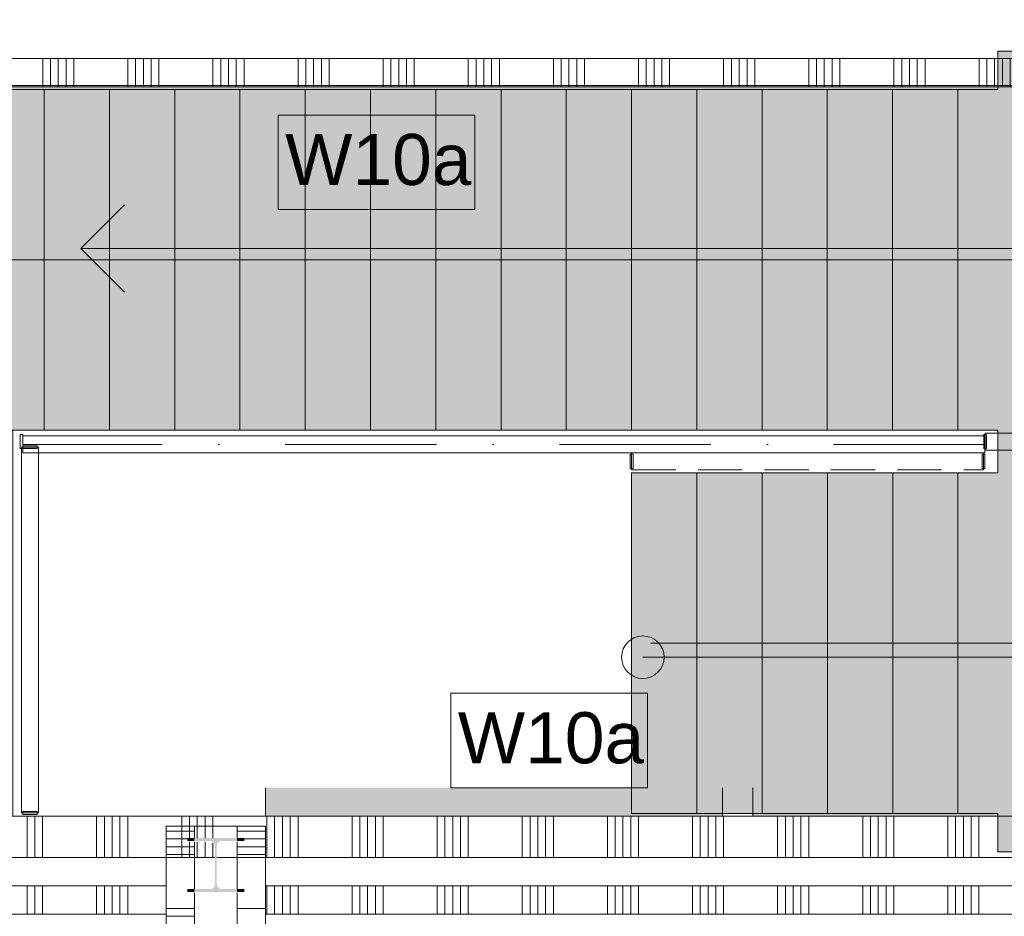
# Model space of a CAD drawing. Header units: millimetres. Extents: x -409 to 257590, y -7786 to 67330.
# Tile 200 of 210: x 166949 to 170419, y 21082 to 24241. Entities that reach past the tile are written whole.
import ezdxf

# ---------------------------------------------------------------- set-up
doc = ezdxf.new("R2010")
doc.units = ezdxf.units.MM
doc.header["$MEASUREMENT"] = 0
doc.linetypes.add('B0605', pattern=[966.67, 533.33, -233.336667, 0.003333, -200])
doc.linetypes.add('B0701', pattern=[234.119993, 155.999994, -78.119999])
for name, color, linetype in [('22 NC Binnenwanden', 7, 'Continuous'), ('22 NC Binnenwanden Doorsnede-arcering', 7, 'Continuous'), ('24 Trappen', 7, 'Continuous'), ('34 Balustrades', 7, 'Continuous'), ('Info Wandafwerking aanduiding', 7, 'Continuous'), ('Info Wandafwerking aanduiding Doorsnede-arcering', 7, 'Continuous'), ('New_22 NC Binnenwanden', 7, 'Continuous'), ('New_22 NC Binnenwanden Doorsnede-arcering', 7, 'Continuous'), ('New_22 NC Binnenwanden Laagscheidingslijnen', 7, 'Continuous'), ('New_23 Vloeren', 7, 'Continuous'), ('New_24 Trappen', 7, 'Continuous'), ('New_24 Trappen Afdek-arcering', 7, 'Continuous'), ('New_34 Balustrades', 7, 'Continuous'), ('New_Z Ruimtefuncties Zone omranding', 7, 'Continuous'), ('S-COLS-____-OTLN.RVT S', 7, 'Continuous'), ('S-COLS-____-OTLN.RVT S Doorsnede-arcering', 7, 'Continuous')]:
    doc.layers.add(name, color=color, linetype=linetype)
doc.styles.add('GENERATED_STYLE_1', font='txt')
doc.linetypes.add('Regenwater', pattern='A,0,[1,UO-722 _wandafwerkingen 2e verdieping_2022-06-211.Shx,S=11.404762,R=0,X=0,Y=0.005006],-1499.5,0', length=1499.5)

# ---------------------------------------------------------------- blocks, each defined once
blk = doc.blocks.new('Stair_7_3', base_point=(122029.9, 0))
at = {"layer": 'New_24 Trappen Afdek-arcering', "linetype": 'Continuous', "lineweight": 0, "true_color": 0xffffff}
for points in [[(170255.7, 22645), (170255.7, 21445), (170395.7, 21445), (170395.7, 21310), (171309.9, 21310), (171309.9, 21445), (171529.9, 21445), (171529.9, 23215, 0.230878), (171149.5, 23995), (171149.5, 24130), (170395.8, 24130), (170395.8, 23995), (170255.3, 23995), (170255.3, 22795), (170395.7, 22795), (170395.7, 22645)], [(166805.3, 23995), (166805.3, 22795), (170255.3, 22795), (170255.3, 23995)], [(169105.7, 21445), (170255.7, 21445), (170255.7, 22645), (169105.7, 22645)]]:
    blk.add_hatch(color=7, dxfattribs=at).paths.add_polyline_path(points)
at = {"layer": 'New_24 Trappen', "color": 7, "linetype": 'Continuous', "lineweight": 0}
for p, q in [((171149.5, 24130), (170395.8, 24130)), ((170395.8, 24130), (170395.8, 23995)), ((171149.5, 24130), (170395.8, 24130)), ((170395.8, 24130), (170395.8, 23995)), ((171149.5, 23995), (171149.5, 24130)), ((171149.5, 23995), (171149.5, 24130)), ((166805.3, 23995), (166805.3, 22795)), ((170255.3, 23995), (166805.3, 23995)), ((167035.3, 23995), (166805.3, 23995)), ((166805.3, 23995), (166805.3, 22795)), ((167265.3, 23995), (167035.3, 23995)), ((167035.3, 23995), (167035.3, 22795)), ((167035.3, 22795), (167035.3, 23995)), ((167495.3, 23995), (167265.3, 23995)), ((167265.3, 23995), (167265.3, 22795)), ((167265.3, 22795), (167265.3, 23995)), ((167725.3, 23995), (167495.3, 23995)), ((167495.3, 23995), (167495.3, 22795)), ((167495.3, 22795), (167495.3, 23995)), ((167955.3, 23995), (167725.3, 23995)), ((167725.3, 23995), (167725.3, 22795)), ((167725.3, 22795), (167725.3, 23995)), ((168185.3, 23995), (167955.3, 23995)), ((167955.3, 23995), (167955.3, 22795)), ((167955.3, 22795), (167955.3, 23995)), ((168415.3, 23995), (168185.3, 23995)), ((168185.3, 23995), (168185.3, 22795)), ((168185.3, 22795), (168185.3, 23995)), ((168645.3, 23995), (168415.3, 23995)), ((168415.3, 23995), (168415.3, 22795)), ((168415.3, 22795), (168415.3, 23995)), ((168875.3, 23995), (168645.3, 23995)), ((168645.3, 23995), (168645.3, 22795)), ((168645.3, 22795), (168645.3, 23995)), ((169105.3, 23995), (168875.3, 23995)), ((168875.3, 23995), (168875.3, 22795)), ((168875.3, 22795), (168875.3, 23995)), ((169335.3, 23995), (169105.3, 23995)), ((169105.3, 23995), (169105.3, 22795)), ((169105.3, 22795), (169105.3, 23995)), ((169565.3, 23995), (169335.3, 23995)), ((169335.3, 23995), (169335.3, 22795)), ((169335.3, 22795), (169335.3, 23995)), ((169795.3, 23995), (169565.3, 23995)), ((169565.3, 23995), (169565.3, 22795)), ((169565.3, 22795), (169565.3, 23995)), ((170025.3, 23995), (169795.3, 23995)), ((169795.3, 23995), (169795.3, 22795)), ((169795.3, 22795), (169795.3, 23995)), ((170255.3, 23995), (170025.3, 23995)), ((170025.3, 23995), (170025.3, 22795)), ((170025.3, 22795), (170025.3, 23995)), ((170395.8, 23995), (170255.3, 23995)), ((170255.3, 22795), (170255.3, 23995)), ((170395.8, 23995), (170255.3, 23995)), ((170255.3, 23995), (170255.3, 22795)), ((170255.3, 22795), (170255.3, 23995)), ((167035.3, 23395), (166875.3, 23395)), ((170255.3, 23395), (167035.3, 23395)), ((170977.8, 23395), (170255.3, 23395)), ((170977.8, 21995), (170977.8, 23395)), ((171529.9, 21445), (171529.9, 23215)), ((171529.9, 21445), (171529.9, 23215)), ((166805.3, 22795), (170255.3, 22795)), ((166805.3, 22795), (167035.3, 22795)), ((167035.3, 22795), (167265.3, 22795)), ((167265.3, 22795), (167495.3, 22795)), ((167495.3, 22795), (167725.3, 22795)), ((167725.3, 22795), (167955.3, 22795)), ((167955.3, 22795), (168185.3, 22795)), ((168185.3, 22795), (168415.3, 22795)), ((168415.3, 22795), (168645.3, 22795)), ((168645.3, 22795), (168875.3, 22795)), ((168875.3, 22795), (169105.3, 22795)), ((169105.3, 22795), (169335.3, 22795)), ((169335.3, 22795), (169565.3, 22795)), ((169565.3, 22795), (169795.3, 22795)), ((169795.3, 22795), (170025.3, 22795)), ((170025.3, 22795), (170255.3, 22795)), ((170255.3, 22795), (170395.7, 22795)), ((170255.3, 22795), (170395.7, 22795)), ((170395.7, 22795), (170395.7, 22645)), ((170395.7, 22795), (170395.7, 22645)), ((170255.7, 22645), (169105.7, 22645)), ((169105.7, 22645), (169105.7, 21445)), ((169105.7, 22645), (169105.7, 21445)), ((169335.7, 22645), (169105.7, 22645)), ((169335.7, 21445), (169335.7, 22645)), ((169335.7, 22645), (169335.7, 21445)), ((169565.7, 22645), (169335.7, 22645)), ((169565.7, 21445), (169565.7, 22645)), ((169565.7, 22645), (169565.7, 21445)), ((169795.7, 22645), (169565.7, 22645)), ((169795.7, 21445), (169795.7, 22645)), ((169795.7, 22645), (169795.7, 21445)), ((170025.7, 22645), (169795.7, 22645)), ((170025.7, 21445), (170025.7, 22645)), ((170025.7, 22645), (170025.7, 21445)), ((170255.7, 22645), (170025.7, 22645)), ((170395.7, 22645), (170255.7, 22645)), ((170255.7, 22645), (170255.7, 21445)), ((170255.7, 21445), (170255.7, 22645)), ((170255.7, 22645), (170255.7, 21445)), ((170395.7, 22645), (170255.7, 22645)), ((169145.4, 21995), (169335.7, 21995)), ((169335.7, 21995), (170255.7, 21995)), ((170255.7, 21995), (170977.8, 21995)), ((169105.7, 21445), (170255.7, 21445)), ((169105.7, 21445), (169335.7, 21445)), ((169335.7, 21445), (169565.7, 21445)), ((169565.7, 21445), (169795.7, 21445)), ((169795.7, 21445), (170025.7, 21445)), ((170025.7, 21445), (170255.7, 21445)), ((170255.7, 21445), (170395.7, 21445)), ((170255.7, 21445), (170395.7, 21445)), ((170395.7, 21445), (170395.7, 21310)), ((170395.7, 21445), (170395.7, 21310)), ((171309.9, 21310), (171309.9, 21445)), ((171309.9, 21445), (171529.9, 21445)), ((171309.9, 21310), (171309.9, 21445)), ((171309.9, 21445), (171529.9, 21445)), ((170395.7, 21310), (171309.9, 21310)), ((170395.7, 21310), (171309.9, 21310))]:
    blk.add_line(p, q, dxfattribs=at)
for centre, radius, start, end in [((170540.1, 23215), 989.8, 359.9987, 52.0008), ((170540.1, 23215), 989.8, 359.9987, 52.0008), ((169145.4, 21995), 75, 0, 180), ((169145.4, 21995), 75, 180, 0)]:
    blk.add_arc(centre, radius, start, end, dxfattribs=at)
blk = doc.blocks.new('*X2474', base_point=(122029.9, 0))
at = {"layer": 'New_22 NC Binnenwanden Doorsnede-arcering', "color": 254, "linetype": 'Continuous', "lineweight": 0, "true_color": 0xe9ebeb}
blk.add_line((167464.9, 21082.3), (167564.9, 21082.3), dxfattribs=at)
blk = doc.blocks.new('*X2477', base_point=(122029.9, 0))
at = {"layer": 'New_22 NC Binnenwanden Doorsnede-arcering', "color": 254, "linetype": 'Continuous', "lineweight": 0, "true_color": 0xe9ebeb}
for p, q in [((167714.9, 21382.3), (167814.9, 21382.3)), ((167740.4, 21354.9), (167814.9, 21354.9)), ((167714.9, 21327.4), (167814.9, 21327.4)), ((167714.9, 21300), (167814.9, 21300))]:
    blk.add_line(p, q, dxfattribs=at)
blk = doc.blocks.new('*X2478', base_point=(122029.9, 0))
at = {"layer": 'New_22 NC Binnenwanden Doorsnede-arcering', "color": 254, "linetype": 'Continuous', "lineweight": 0, "true_color": 0xe9ebeb}
for p, q in [((167464.9, 21382.3), (167564.9, 21382.3)), ((167464.9, 21354.9), (167539.9, 21354.9)), ((167464.9, 21327.4), (167564.9, 21327.4)), ((167464.9, 21300), (167564.9, 21300))]:
    blk.add_line(p, q, dxfattribs=at)
blk = doc.blocks.new('*X2480', base_point=(122029.9, 0))
at = {"layer": 'New_22 NC Binnenwanden Doorsnede-arcering', "color": 254, "linetype": 'Continuous', "lineweight": 0, "true_color": 0xe9ebeb}
blk.add_line((167714.9, 21109.7), (167814.9, 21109.7), dxfattribs=at)
blk = doc.blocks.new('*X2481', base_point=(122029.9, 0))
at = {"layer": 'New_22 NC Binnenwanden Doorsnede-arcering', "color": 254, "linetype": 'Continuous', "lineweight": 0, "true_color": 0xe9ebeb}
blk.add_line((167464.9, 21109.7), (167564.9, 21109.7), dxfattribs=at)
blk = doc.blocks.new('Wall_571_3', base_point=(167639.9, 275))
at = {"layer": 'New_22 NC Binnenwanden', "color": 8, "linetype": 'Continuous', "lineweight": 0, "true_color": 0x778488, "flags": 128}
for points in [[(167564.9, 21400), (167464.9, 21400)], [(167464.9, 21400), (167464.9, 21190)], [(167714.9, 21400), (167564.9, 21400)], [(167814.9, 21400), (167714.9, 21400)], [(167814.9, 21190), (167814.9, 21400)], [(167464.9, 21090), (167464.9, 275)], [(167814.9, 15246.1), (167814.9, 21090)]]:
    blk.add_lwpolyline(points, dxfattribs=at)
at = {"layer": 'New_22 NC Binnenwanden Laagscheidingslijnen', "color": 8, "linetype": 'Continuous', "lineweight": 0, "true_color": 0x778488}
for p, q in [((167564.9, 21400), (167564.9, 21358)), ((167714.9, 21358), (167714.9, 21400)), ((167564.9, 21345), (167564.9, 21190)), ((167714.9, 21190), (167714.9, 21345)), ((167464.9, 21190), (167464.9, 21090)), ((167564.9, 21190), (167564.9, 21178)), ((167714.9, 21190), (167714.9, 21178)), ((167814.9, 21090), (167814.9, 21190)), ((167564.9, 21165), (167564.9, 21090)), ((167714.9, 21165), (167714.9, 21090)), ((167564.9, 21090), (167564.9, 17525)), ((167714.9, 17525), (167714.9, 21090))]:
    blk.add_line(p, q, dxfattribs=at)
at = {"layer": 'New_22 NC Binnenwanden', "color": 8, "lineweight": 0, "true_color": 0x778488}
for name in ['*X2478', '*X2477', '*X2481', '*X2480', '*X2474']:
    blk.add_blockref(name, (122029.9, 0), dxfattribs=at)
blk = doc.blocks.new('Slab_50_3', base_point=(152039.9, 25995.4))
at = {"layer": 'New_23 Vloeren', "color": 1, "linetype": 'Continuous', "lineweight": 0, "flags": 128}
blk.add_lwpolyline([(152039.9, 25995.4), (152039.9, 21435), (166925.3, 21435), (166925.3, 22795), (166805.3, 22795), (166805.3, 24010), (171185.5, 24010, -0.225909), (171564, 23215), (171564.9, 23215), (171564.9, 21435), (180049.9, 21435), (180049.9, 15265.6), (183789.9, 15265.6), (183789.9, 25995.4), (179799.9, 25995.4)], format="xyb", close=True, dxfattribs=at)
blk = doc.blocks.new('*X2502', base_point=(122029.9, 0))
at = {"layer": 'New_22 NC Binnenwanden Doorsnede-arcering', "color": 254, "linetype": 'Continuous', "lineweight": 0, "true_color": 0xe9ebeb}
for p, q in [((166975, 21398.3), (166975, 21435)), ((167002.5, 21398.3), (167002.5, 21435)), ((167029.9, 21398.3), (167029.9, 21435)), ((167220.2, 21398.3), (167220.2, 21435)), ((167247.6, 21398.3), (167247.6, 21435)), ((167275, 21398.3), (167275, 21435)), ((167302.5, 21398.3), (167302.5, 21435)), ((167329.9, 21398.3), (167329.9, 21435)), ((167520.2, 21398.3), (167520.2, 21435)), ((167547.6, 21398.3), (167547.6, 21435)), ((167575, 21398.3), (167575, 21435)), ((167602.5, 21398.3), (167602.5, 21435)), ((167629.9, 21398.3), (167629.9, 21435)), ((167820.2, 21398.3), (167820.2, 21435)), ((167847.6, 21398.3), (167847.6, 21435)), ((167875, 21398.3), (167875, 21435)), ((167902.5, 21398.3), (167902.5, 21435)), ((167929.9, 21398.3), (167929.9, 21435)), ((168120.2, 21398.3), (168120.2, 21435)), ((168147.6, 21398.3), (168147.6, 21435)), ((168175, 21398.3), (168175, 21435)), ((168202.5, 21398.3), (168202.5, 21435)), ((168229.9, 21398.3), (168229.9, 21435)), ((168420.2, 21398.3), (168420.2, 21435)), ((168447.6, 21398.3), (168447.6, 21435)), ((168475, 21398.3), (168475, 21435)), ((168502.5, 21398.3), (168502.5, 21435)), ((168529.9, 21398.3), (168529.9, 21435)), ((168720.2, 21398.3), (168720.2, 21435)), ((168747.6, 21398.3), (168747.6, 21435)), ((168775, 21398.3), (168775, 21435)), ((168802.5, 21398.3), (168802.5, 21435)), ((168829.9, 21398.3), (168829.9, 21435)), ((169020.2, 21398.3), (169020.2, 21435)), ((169047.6, 21398.3), (169047.6, 21435)), ((169075, 21398.3), (169075, 21435)), ((169102.5, 21398.3), (169102.5, 21435)), ((169129.9, 21398.3), (169129.9, 21435)), ((169320.2, 21398.3), (169320.2, 21435)), ((169347.6, 21398.3), (169347.6, 21435)), ((169375, 21398.3), (169375, 21435)), ((169402.5, 21398.3), (169402.5, 21435)), ((169429.9, 21398.3), (169429.9, 21435)), ((169620.2, 21398.3), (169620.2, 21435)), ((169647.6, 21398.3), (169647.6, 21435)), ((169675, 21398.3), (169675, 21435)), ((169702.5, 21398.3), (169702.5, 21435)), ((169729.9, 21398.3), (169729.9, 21435)), ((169920.2, 21398.3), (169920.2, 21435)), ((169947.6, 21398.3), (169947.6, 21435)), ((169975, 21398.3), (169975, 21435)), ((170002.5, 21398.3), (170002.5, 21435)), ((170029.9, 21398.3), (170029.9, 21435)), ((170220.2, 21398.3), (170220.2, 21435)), ((170247.6, 21398.3), (170247.6, 21435)), ((170275, 21398.3), (170275, 21435)), ((170302.5, 21398.3), (170302.5, 21435)), ((170329.9, 21398.3), (170329.9, 21435)), ((166975, 21290), (166975, 21398.3)), ((167002.5, 21290), (167002.5, 21398.3)), ((167029.9, 21290), (167029.9, 21398.3)), ((167220.2, 21290), (167220.2, 21398.3)), ((167247.6, 21290), (167247.6, 21398.3)), ((167275, 21290), (167275, 21398.3)), ((167302.5, 21290), (167302.5, 21398.3)), ((167329.9, 21290), (167329.9, 21398.3)), ((167520.2, 21290), (167520.2, 21398.3)), ((167547.6, 21358), (167547.6, 21398.3)), ((167575, 21358), (167575, 21398.3)), ((167602.5, 21358), (167602.5, 21398.3)), ((167629.9, 21358), (167629.9, 21398.3)), ((167820.2, 21290), (167820.2, 21398.3)), ((167847.6, 21290), (167847.6, 21398.3)), ((167875, 21290), (167875, 21398.3)), ((167902.5, 21290), (167902.5, 21398.3)), ((167929.9, 21290), (167929.9, 21398.3)), ((168120.2, 21290), (168120.2, 21398.3)), ((168147.6, 21290), (168147.6, 21398.3)), ((168175, 21290), (168175, 21398.3)), ((168202.5, 21290), (168202.5, 21398.3)), ((168229.9, 21290), (168229.9, 21398.3)), ((168420.2, 21290), (168420.2, 21398.3)), ((168447.6, 21290), (168447.6, 21398.3)), ((168475, 21290), (168475, 21398.3)), ((168502.5, 21290), (168502.5, 21398.3)), ((168529.9, 21290), (168529.9, 21398.3)), ((168720.2, 21290), (168720.2, 21398.3)), ((168747.6, 21290), (168747.6, 21398.3)), ((168775, 21290), (168775, 21398.3)), ((168802.5, 21290), (168802.5, 21398.3)), ((168829.9, 21290), (168829.9, 21398.3)), ((169020.2, 21290), (169020.2, 21398.3)), ((169047.6, 21290), (169047.6, 21398.3)), ((169075, 21290), (169075, 21398.3)), ((169102.5, 21290), (169102.5, 21398.3)), ((169129.9, 21290), (169129.9, 21398.3)), ((169320.2, 21290), (169320.2, 21398.3)), ((169347.6, 21290), (169347.6, 21398.3)), ((169375, 21290), (169375, 21398.3)), ((169402.5, 21290), (169402.5, 21398.3)), ((169429.9, 21290), (169429.9, 21398.3)), ((169620.2, 21290), (169620.2, 21398.3)), ((169647.6, 21290), (169647.6, 21398.3)), ((169675, 21290), (169675, 21398.3)), ((169702.5, 21290), (169702.5, 21398.3)), ((169729.9, 21290), (169729.9, 21398.3)), ((169920.2, 21290), (169920.2, 21398.3)), ((169947.6, 21290), (169947.6, 21398.3)), ((169975, 21290), (169975, 21398.3)), ((170002.5, 21290), (170002.5, 21398.3)), ((170029.9, 21290), (170029.9, 21398.3)), ((170220.2, 21290), (170220.2, 21398.3)), ((170247.6, 21290), (170247.6, 21398.3)), ((170275, 21290), (170275, 21398.3)), ((170302.5, 21290), (170302.5, 21398.3)), ((170329.9, 21290), (170329.9, 21398.3)), ((167547.6, 21290), (167547.6, 21345)), ((167575, 21290), (167575, 21345)), ((167602.5, 21290), (167602.5, 21345)), ((167629.9, 21290), (167629.9, 21340.3))]:
    blk.add_line(p, q, dxfattribs=at)
blk = doc.blocks.new('Wall_579_3', base_point=(152039.9, 21435))
at = {"layer": 'New_22 NC Binnenwanden', "color": 8, "linetype": 'Continuous', "lineweight": 0, "true_color": 0x778488, "flags": 128}
for points in [[(179699.9, 21435), (152039.9, 21435)], [(163825.4, 21290), (167636.7, 21290)], [(167643.7, 21290), (171591.9, 21290)]]:
    blk.add_lwpolyline(points, dxfattribs=at)
at = {"layer": 'New_22 NC Binnenwanden', "color": 8, "lineweight": 0, "true_color": 0x778488}
blk.add_blockref('*X2502', (122029.9, 0), dxfattribs=at)
blk = doc.blocks.new('*X2549', base_point=(122029.9, 0))
at = {"layer": 'New_22 NC Binnenwanden Doorsnede-arcering', "color": 254, "linetype": 'Continuous', "lineweight": 0, "true_color": 0xe9ebeb}
for p, q in [((165830, 24105), (165830, 24005)), ((165857.4, 24105), (165857.4, 24005)), ((165884.8, 24105), (165884.8, 24005)), ((165912.3, 24105), (165912.3, 24005)), ((165939.7, 24105), (165939.7, 24005)), ((166130, 24105), (166130, 24005)), ((166157.4, 24105), (166157.4, 24005)), ((166184.8, 24105), (166184.8, 24005)), ((166212.3, 24105), (166212.3, 24005)), ((166239.7, 24105), (166239.7, 24005)), ((166430, 24105), (166430, 24005)), ((166457.4, 24105), (166457.4, 24005)), ((166484.8, 24105), (166484.8, 24005)), ((166512.3, 24105), (166512.3, 24005)), ((166539.7, 24105), (166539.7, 24005)), ((166730, 24105), (166730, 24005)), ((166757.4, 24105), (166757.4, 24005)), ((166784.8, 24105), (166784.8, 24005)), ((166812.3, 24105), (166812.3, 24005)), ((166839.7, 24105), (166839.7, 24005)), ((167030, 24105), (167030, 24005)), ((167057.4, 24105), (167057.4, 24005)), ((167084.8, 24105), (167084.8, 24005)), ((167112.3, 24105), (167112.3, 24005)), ((167139.7, 24105), (167139.7, 24005)), ((167330, 24105), (167330, 24005)), ((167357.4, 24105), (167357.4, 24005)), ((167384.8, 24105), (167384.8, 24005)), ((167412.3, 24105), (167412.3, 24005)), ((167439.7, 24105), (167439.7, 24005)), ((167630, 24105), (167630, 24005)), ((167657.4, 24105), (167657.4, 24005)), ((167684.8, 24105), (167684.8, 24005)), ((167712.3, 24105), (167712.3, 24005)), ((167739.7, 24105), (167739.7, 24005)), ((167930, 24105), (167930, 24005)), ((167957.4, 24105), (167957.4, 24005)), ((167984.8, 24105), (167984.8, 24005)), ((168012.3, 24105), (168012.3, 24005)), ((168039.7, 24105), (168039.7, 24005)), ((168230, 24105), (168230, 24005)), ((168257.4, 24105), (168257.4, 24005)), ((168284.8, 24105), (168284.8, 24005)), ((168312.3, 24105), (168312.3, 24005)), ((168339.7, 24105), (168339.7, 24005)), ((168530, 24105), (168530, 24005)), ((168557.4, 24105), (168557.4, 24005)), ((168584.8, 24105), (168584.8, 24005)), ((168612.3, 24105), (168612.3, 24005)), ((168639.7, 24105), (168639.7, 24005)), ((168830, 24105), (168830, 24005)), ((168857.4, 24105), (168857.4, 24005)), ((168884.8, 24105), (168884.8, 24005)), ((168912.3, 24105), (168912.3, 24005)), ((168939.7, 24105), (168939.7, 24005)), ((169130, 24105), (169130, 24005)), ((169157.4, 24105), (169157.4, 24005)), ((169184.8, 24105), (169184.8, 24005)), ((169212.3, 24105), (169212.3, 24005)), ((169239.7, 24105), (169239.7, 24005)), ((169430, 24105), (169430, 24005)), ((169457.4, 24105), (169457.4, 24005)), ((169484.8, 24105), (169484.8, 24005)), ((169512.3, 24105), (169512.3, 24005)), ((169539.7, 24105), (169539.7, 24005)), ((169730, 24105), (169730, 24005)), ((169757.4, 24105), (169757.4, 24005)), ((169784.8, 24105), (169784.8, 24005)), ((169812.3, 24105), (169812.3, 24005)), ((169839.7, 24105), (169839.7, 24005)), ((170030, 24105), (170030, 24005)), ((170057.4, 24105), (170057.4, 24005)), ((170084.8, 24105), (170084.8, 24005)), ((170112.3, 24105), (170112.3, 24005)), ((170139.7, 24105), (170139.7, 24005)), ((170330, 24105), (170330, 24005)), ((170357.4, 24105), (170357.4, 24005)), ((170384.8, 24105), (170384.8, 24005)), ((170412.3, 24105), (170412.3, 24005)), ((170439.7, 24105), (170439.7, 24005)), ((170630, 24105), (170630, 24005)), ((170657.4, 24105), (170657.4, 24005)), ((170684.8, 24105), (170684.8, 24005)), ((170712.3, 24105), (170712.3, 24005)), ((170739.7, 24105), (170739.7, 24005)), ((170930, 24105), (170930, 24005)), ((170957.4, 24105), (170957.4, 24005)), ((170984.8, 24105), (170984.8, 24005)), ((171012.3, 24094.6), (171012.3, 24005)), ((171039.7, 24077.1), (171039.7, 24005))]:
    blk.add_line(p, q, dxfattribs=at)
blk = doc.blocks.new('Wall_591_3', base_point=(171305.4, 24005))
at = {"layer": 'New_22 NC Binnenwanden', "color": 8, "linetype": 'Continuous', "lineweight": 0, "true_color": 0x778488, "flags": 128}
for points in [[(170995.9, 24105), (165695.3, 24105)], [(165695.3, 24005), (171153, 24005)]]:
    blk.add_lwpolyline(points, dxfattribs=at)
at = {"layer": 'New_22 NC Binnenwanden', "color": 8, "lineweight": 0, "true_color": 0x778488}
blk.add_blockref('*X2549', (122029.9, 0), dxfattribs=at)
blk = doc.blocks.new('*X2568', base_point=(122029.9, 0))
at = {"layer": '22 NC Binnenwanden Doorsnede-arcering', "color": 254, "linetype": 'Continuous', "lineweight": 0, "true_color": 0xe9ebeb}
for p, q in [((167820.2, 21090), (167820.2, 21190)), ((167847.6, 21090), (167847.6, 21190)), ((167875, 21090), (167875, 21190)), ((167902.5, 21090), (167902.5, 21190)), ((167929.9, 21090), (167929.9, 21190)), ((168120.2, 21090), (168120.2, 21190)), ((168147.6, 21090), (168147.6, 21190)), ((168175, 21090), (168175, 21190)), ((168202.5, 21090), (168202.5, 21190)), ((168229.9, 21090), (168229.9, 21190)), ((168420.2, 21090), (168420.2, 21190)), ((168447.6, 21090), (168447.6, 21190)), ((168475, 21090), (168475, 21190)), ((168502.5, 21090), (168502.5, 21190)), ((168529.9, 21090), (168529.9, 21190)), ((168720.2, 21090), (168720.2, 21190)), ((168747.6, 21090), (168747.6, 21190)), ((168775, 21090), (168775, 21190)), ((168802.5, 21090), (168802.5, 21190)), ((168829.9, 21090), (168829.9, 21190)), ((169020.2, 21090), (169020.2, 21190)), ((169047.6, 21090), (169047.6, 21190)), ((169075, 21090), (169075, 21190)), ((169102.5, 21090), (169102.5, 21190)), ((169129.9, 21090), (169129.9, 21190)), ((169320.2, 21090), (169320.2, 21190)), ((169347.6, 21090), (169347.6, 21190)), ((169375, 21090), (169375, 21190)), ((169402.5, 21090), (169402.5, 21190)), ((169429.9, 21090), (169429.9, 21190)), ((169620.2, 21090), (169620.2, 21190)), ((169647.6, 21090), (169647.6, 21190)), ((169675, 21090), (169675, 21190)), ((169702.5, 21090), (169702.5, 21190)), ((169729.9, 21090), (169729.9, 21190)), ((169920.2, 21090), (169920.2, 21190)), ((169947.6, 21090), (169947.6, 21190)), ((169975, 21090), (169975, 21190)), ((170002.5, 21090), (170002.5, 21190)), ((170029.9, 21090), (170029.9, 21190)), ((170220.2, 21090), (170220.2, 21190)), ((170247.6, 21090), (170247.6, 21190)), ((170275, 21090), (170275, 21190)), ((170302.5, 21090), (170302.5, 21190)), ((170329.9, 21090), (170329.9, 21190))]:
    blk.add_line(p, q, dxfattribs=at)
blk = doc.blocks.new('*X2569', base_point=(122029.9, 0))
at = {"layer": '22 NC Binnenwanden Doorsnede-arcering', "color": 254, "linetype": 'Continuous', "lineweight": 0, "true_color": 0xe9ebeb}
for p, q in [((166975, 21090), (166975, 21190)), ((167002.5, 21090), (167002.5, 21190)), ((167029.9, 21090), (167029.9, 21190)), ((167220.2, 21090), (167220.2, 21190)), ((167247.6, 21090), (167247.6, 21190)), ((167275, 21090), (167275, 21190)), ((167302.5, 21090), (167302.5, 21190)), ((167329.9, 21090), (167329.9, 21190))]:
    blk.add_line(p, q, dxfattribs=at)
blk = doc.blocks.new('Wall_597_3', base_point=(155579.9, 21190))
at = {"layer": '22 NC Binnenwanden', "color": 8, "linetype": 'Continuous', "lineweight": 0, "true_color": 0x778488, "flags": 128}
for points in [[(167464.9, 21190), (155579.9, 21190)], [(179699.9, 21190), (167814.9, 21190)], [(155579.9, 21090), (167464.9, 21090)], [(167814.9, 21090), (179699.9, 21090)]]:
    blk.add_lwpolyline(points, dxfattribs=at)
at = {"layer": 'New_22 NC Binnenwanden Laagscheidingslijnen', "color": 8, "linetype": 'Continuous', "lineweight": 0, "true_color": 0x778488}
for p, q in [((167464.9, 21190), (167464.9, 21090)), ((167814.9, 21090), (167814.9, 21190))]:
    blk.add_line(p, q, dxfattribs=at)
at = {"layer": '22 NC Binnenwanden', "color": 8, "lineweight": 0, "true_color": 0x778488}
for name in ['*X2569', '*X2568']:
    blk.add_blockref(name, (122029.9, 0), dxfattribs=at)
blk = doc.blocks.new('Wall_598_3', base_point=(167815.8, 21435))
at = {"layer": 'Info Wandafwerking aanduiding Doorsnede-arcering', "linetype": 'Continuous', "lineweight": 0, "true_color": 0xd21034}
blk.add_hatch(color=242, dxfattribs=at).paths.add_polyline_path([(167815.8, 21435), (169425.8, 21435), (169425.8, 21535), (167815.8, 21535)])
at = {"layer": 'Info Wandafwerking aanduiding', "color": 9, "linetype": 'Continuous', "lineweight": 0, "flags": 128}
for points in [[(167815.8, 21535), (167815.8, 21435)], [(169425.8, 21535), (169425.8, 21435)]]:
    blk.add_lwpolyline(points, dxfattribs=at)
blk = doc.blocks.new('Wall_599_3', base_point=(169532.9, 21435))
at = {"layer": 'Info Wandafwerking aanduiding Doorsnede-arcering', "linetype": 'Continuous', "lineweight": 0, "true_color": 0xd21034}
for points in [[(171439.9, 21535), (169532.9, 21535), (169532.9, 21435), (171439.9, 21435)], [(171439.9, 21535), (171439.9, 21435), (171539.9, 21435)], [(171539.9, 21535), (171439.9, 21535), (171539.9, 21435)]]:
    blk.add_hatch(color=242, dxfattribs=at).paths.add_polyline_path(points)
at = {"layer": 'Info Wandafwerking aanduiding', "color": 9, "linetype": 'Continuous', "lineweight": 0, "flags": 128}
for points in [[(169532.9, 21535), (169532.9, 21435)], [(171539.9, 21435), (171539.9, 21535)]]:
    blk.add_lwpolyline(points, dxfattribs=at)
blk = doc.blocks.new('Wall_600_3', base_point=(171153, 24005))
at = {"layer": 'Info Wandafwerking aanduiding Doorsnede-arcering', "linetype": 'Continuous', "lineweight": 0, "true_color": 0xd21034}
for points in [[(170971.1, 24005), (166805.3, 24005), (166805.3, 23905), (171117.7, 23905, 0.049434)], [(170971.1, 24005, -0.049434), (171117.7, 23905), (171153, 24005)], [(171117.7, 23905), (171263.7, 23905, 0.037348), (171153, 24005)]]:
    blk.add_hatch(color=242, dxfattribs=at).paths.add_polyline_path(points)
at = {"layer": 'Info Wandafwerking aanduiding', "color": 9, "linetype": 'Continuous', "lineweight": 0, "flags": 128}
blk.add_lwpolyline([(166805.3, 23905), (166805.3, 24005)], dxfattribs=at)
at = {"layer": 'Info Wandafwerking aanduiding', "color": 9, "linetype": 'Continuous', "lineweight": 0}
blk.add_arc((170539.9, 23215), 1000, 43.6305, 52.186, dxfattribs=at)
blk = doc.blocks.new('Column_41_3', base_point=(167640.4, 21263))
at = {"layer": 'S-COLS-____-OTLN.RVT S Doorsnede-arcering', "linetype": 'Continuous', "lineweight": 0, "true_color": 0x778488}
for points in [[(167564.9, 21358), (167540.4, 21358), (167540.4, 21348), (167564.9, 21348)], [(167564.9, 21348), (167619.2, 21348, -0.414214), (167637.2, 21330), (167637.2, 21290), (167643.7, 21290), (167643.7, 21330, -0.414214), (167661.7, 21348), (167714.9, 21348), (167714.9, 21358), (167564.9, 21358)], [(167714.9, 21348), (167740.4, 21348), (167740.4, 21358), (167714.9, 21358)], [(167636.2, 21190), (167644.7, 21190, -0.084499), (167643.7, 21196), (167643.7, 21290), (167637.2, 21290), (167637.2, 21196, -0.084499)], [(167564.9, 21178), (167540.4, 21178), (167540.4, 21168), (167564.9, 21168)], [(167564.9, 21168), (167714.9, 21168), (167714.9, 21178), (167661.7, 21178, -0.318564), (167644.7, 21190), (167636.2, 21190, -0.318564), (167619.2, 21178), (167564.9, 21178)], [(167714.9, 21168), (167740.4, 21168), (167740.4, 21178), (167714.9, 21178)]]:
    blk.add_hatch(color=8, dxfattribs=at).paths.add_polyline_path(points)
blk = doc.blocks.new('Railing_20_3', base_point=(122029.9, 0))
at = {"layer": 'New_34 Balustrades', "color": 9, "linetype": 'Continuous', "lineweight": 0}
for p, q in [((167015.3, 22735), (166955.3, 22735)), ((166955.3, 22735), (166955.3, 21446.5)), ((167010.3, 22740), (166960.3, 22740)), ((166960.3, 22740), (166960.3, 22730)), ((166960.3, 22730), (167010.3, 22730)), ((167010.3, 22730), (167010.3, 22740)), ((167015.3, 21446.5), (167015.3, 22735)), ((166955.3, 21446.5), (167015.3, 21446.5)), ((167010.3, 21451.5), (166960.3, 21451.5)), ((166960.3, 21451.5), (166960.3, 21441.5)), ((167010.3, 21441.5), (167010.3, 21451.5)), ((166960.3, 21441.5), (167010.3, 21441.5))]:
    blk.add_line(p, q, dxfattribs=at)
blk = doc.blocks.new('Railing_21_3', base_point=(122029.9, 0))
at = {"layer": 'New_34 Balustrades', "color": 9, "linetype": 'Continuous', "lineweight": 0}
for p, q in [((166960.5, 22780), (166950.5, 22780)), ((166950.5, 22780), (166950.5, 22730)), ((166960.5, 22730), (166960.5, 22780)), ((166950.5, 22730), (166960.5, 22730))]:
    blk.add_line(p, q, dxfattribs=at)
at = {"layer": 'New_34 Balustrades', "color": 9, "linetype": 'B0701', "lineweight": 0}
for p, q in [((169100.7, 22710), (169100.7, 22660)), ((169110.7, 22710), (169100.7, 22710)), ((169105.7, 22715), (169105.7, 22655)), ((170345.7, 22715), (169105.7, 22715)), ((169110.7, 22660), (169110.7, 22710)), ((170340.7, 22710), (170340.7, 22660)), ((170350.7, 22710), (170340.7, 22710)), ((170345.7, 22655), (170345.7, 22715)), ((170350.7, 22660), (170350.7, 22710)), ((169100.7, 22660), (169110.7, 22660)), ((170340.7, 22660), (170350.7, 22660)), ((169105.7, 22655), (170345.7, 22655))]:
    blk.add_line(p, q, dxfattribs=at)
blk = doc.blocks.new('Beam_1_3', base_point=(170351, 22744.9))
at = {"layer": '34 Balustrades', "color": 1, "linetype": 'Continuous', "lineweight": 0}
for p, q in [((170351, 22774.9), (166960.4, 22774.9)), ((166960.4, 22774.9), (166960.4, 22714.9)), ((170351, 22774.9), (170351, 22714.9)), ((170351, 22714.9), (166960.4, 22714.9))]:
    blk.add_line(p, q, dxfattribs=at)
at = {"layer": '34 Balustrades', "color": 9, "linetype": 'B0605', "lineweight": 0}
blk.add_line((170351, 22744.9), (166960.4, 22744.9), dxfattribs=at)
blk = doc.blocks.new('Railing_22_3', base_point=(122029.9, 0))
at = {"layer": 'New_34 Balustrades', "color": 9, "linetype": 'Continuous', "lineweight": 0}
for p, q in [((170346.4, 22780), (170346.4, 22730)), ((170356.4, 22780), (170346.4, 22780)), ((170351.4, 22785), (170351.4, 22725)), ((171519.3, 22785), (170351.4, 22785)), ((170356.4, 22730), (170356.4, 22780)), ((171514.3, 22780), (171514.3, 22730)), ((171524.3, 22780), (171514.3, 22780)), ((171519.3, 22725), (171519.3, 22785)), ((171524.3, 22730), (171524.3, 22780)), ((170346.4, 22730), (170356.4, 22730)), ((171514.3, 22730), (171524.3, 22730)), ((170351.4, 22725), (171519.3, 22725))]:
    blk.add_line(p, q, dxfattribs=at)

msp = doc.modelspace()

# ---------------------------------------------------------------- linework, layer by layer
at = {"layer": '24 Trappen', "color": 7, "linetype": 'Continuous', "lineweight": 0}
msp.add_lwpolyline([(169173.1, 22045), (170893.9, 22045), (170893.9, 23435.5), (167164.7, 23435.5), (167318.4, 23281.8), (167164.7, 23435.5), (167318.4, 23589.2)], dxfattribs=at)
at = {"layer": 'Info Wandafwerking aanduiding', "color": 9, "linetype": 'Continuous', "lineweight": 0, "flags": 128}
for points in [[(167859.4, 23905), (168552.8, 23905), (168552.8, 23572.1), (167859.4, 23572.1)], [(168468, 21867.9), (169161.5, 21867.9), (169161.5, 21535), (168468, 21535)]]:
    msp.add_lwpolyline(points, close=True, dxfattribs=at)
at = {"layer": 'New_Z Ruimtefuncties Zone omranding', "color": 142, "linetype": 'Continuous', "lineweight": 0, "true_color": 0x0ca2d3, "flags": 128}
msp.add_lwpolyline([(171639.9, 25995.1), (152039.9, 25995.1), (152039.9, 21400), (165595.3, 21400), (165595.3, 24105), (171186.4, 24105, -0.24011), (171639.9, 23326.7)], format="xyb", close=True, dxfattribs=at)

# ---------------------------------------------------------------- block references
at = {"layer": '22 NC Binnenwanden', "color": 8, "lineweight": 0, "true_color": 0x778488}
msp.add_blockref('Wall_597_3', (155579.9, 21190), dxfattribs=at)
at = {"layer": '34 Balustrades', "color": 9, "lineweight": 0}
msp.add_blockref('Beam_1_3', (170351, 22744.9), dxfattribs=at)
at = {"layer": 'Info Wandafwerking aanduiding', "color": 1, "lineweight": 0}
for name, p in [('Wall_600_3', (171153, 24005)), ('Wall_598_3', (167815.8, 21435)), ('Wall_599_3', (169532.9, 21435))]:
    msp.add_blockref(name, p, dxfattribs=at)
at = {"layer": 'New_22 NC Binnenwanden', "color": 8, "lineweight": 0, "true_color": 0x778488}
for name, p in [('Wall_591_3', (171305.4, 24005)), ('Wall_579_3', (152039.9, 21435)), ('Wall_571_3', (167639.9, 275))]:
    msp.add_blockref(name, p, dxfattribs=at)
at = {"layer": 'New_23 Vloeren', "color": 1, "linetype": 'Continuous', "lineweight": 0}
msp.add_blockref('Slab_50_3', (152039.9, 25995.4), dxfattribs=at)
at = {"layer": 'New_24 Trappen', "color": 7, "linetype": 'Regenwater', "lineweight": 0}
msp.add_blockref('Stair_7_3', (122029.9, 0), dxfattribs=at)
at = {"layer": 'New_34 Balustrades', "color": 9, "linetype": 'Continuous', "lineweight": 0}
for name in ['Railing_21_3', 'Railing_22_3', 'Railing_20_3']:
    msp.add_blockref(name, (122029.9, 0), dxfattribs=at)
at = {"layer": 'S-COLS-____-OTLN.RVT S', "color": 3, "lineweight": 0}
msp.add_blockref('Column_41_3', (167640.4, 21263), dxfattribs=at)

# ---------------------------------------------------------------- texts
at = {"layer": 'Info Wandafwerking aanduiding', "color": 2, "linetype": 'Continuous', "lineweight": 0, "char_height": 180, "style": 'GENERATED_STYLE_1'}
for insert, attachment_point in [((167884.4, 23838.9), 1), ((168493, 21618.8), 7)]:
    msp.add_mtext('\\A1;{\\pql;\\fArial|b0|i0|c0|p38;W10a}', dxfattribs=dict(at, insert=insert, attachment_point=attachment_point))

doc.saveas('drawing.dxf')
